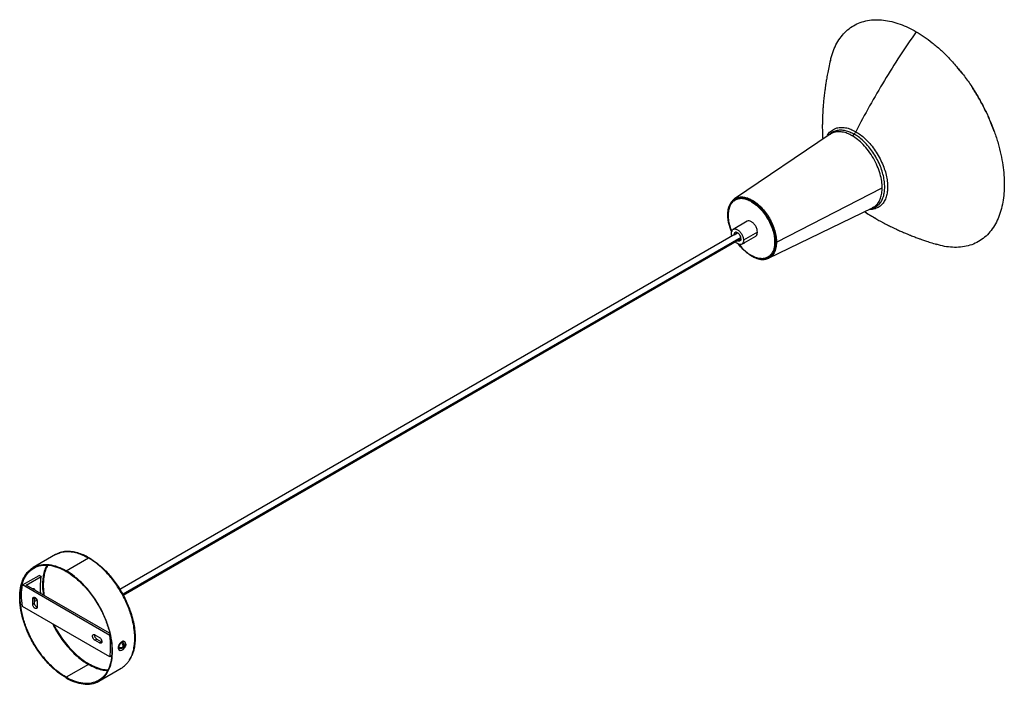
# Paper-space layout '_Isométrica' of a CAD drawing. Header units: millimetres. Extents: x -916 to -166, y 2674 to 3181.
import ezdxf

# ---------------------------------------------------------------- set-up
doc = ezdxf.new("R2010")
doc.units = ezdxf.units.MM

psp = doc.layouts.new('_Isométrica')

# ---------------------------------------------------------------- linework, layer by layer
at = {"color": 7, "linetype": 'Continuous', "lineweight": 25}
for p, q in [((-201.49, 3144.03), (-201.61, 3144.17)), ((-198.14, 3139.79), (-201.5, 3144.01)), ((-298.71, 3093.35), (-371.55, 3044.02)), ((-298.65, 3093.25), (-298.74, 3093.19)), ((-173.81, 3096.01), (-173.87, 3096.19)), ((-339.57, 3011.17), (-258.99, 3052.53)), ((-371.96, 3042.5), (-370.92, 3043.38)), ((-371.5, 3044.06), (-371.85, 3043.79)), ((-371.6, 3042.7), (-371.04, 3043.17)), ((-376.63, 3031.59), (-376.63, 3030.69)), ((-345.53, 2998.93), (-266.38, 3037.34)), ((-361.91, 3027.04), (-372.58, 3020.88)), ((-369.13, 3018.25), (-839.84, 2746.51)), ((-371.91, 3016.82), (-369.26, 3018.35)), ((-354.06, 3018.75), (-364.67, 3012.63)), ((-366.75, 3014.69), (-837.69, 2742.83)), ((-837.34, 2742.18), (-366.64, 3013.92)), ((-366.01, 3009.66), (-355.41, 3015.78)), ((-364.19, 3010.71), (-364.19, 3010.46)), ((-346.01, 2999.8), (-346.69, 2999.55)), ((-346.31, 2998.64), (-345.47, 2998.96)), ((-888.88, 2773.05), (-905.85, 2763.25)), ((-888.88, 2773.05), (-886.13, 2774.23)), ((-880.85, 2760.78), (-863.88, 2770.58)), ((-914.08, 2749.89), (-901.36, 2757.24)), ((-911.22, 2749.87), (-899.91, 2756.41)), ((-899.91, 2756.41), (-901.36, 2757.24)), ((-847.62, 2711.52), (-914.08, 2749.89)), ((-847.65, 2713.17), (-911.22, 2749.87)), ((-904.89, 2740.09), (-906.31, 2739.28)), ((-906.31, 2735.19), (-906.31, 2739.28)), ((-904.89, 2736.01), (-904.89, 2740.09)), ((-904.74, 2739.66), (-904.89, 2739.72)), ((-847.55, 2695.15), (-914.15, 2733.6)), ((-906.31, 2735.19), (-904.89, 2736.01)), ((-903, 2738.29), (-904.89, 2737.2)), ((-902.77, 2737.24), (-902.77, 2733.15)), ((-858.93, 2711.93), (-855.39, 2709.89)), ((-858.93, 2707.85), (-857.51, 2708.66)), ((-857.51, 2708.66), (-853.98, 2706.62)), ((-847.32, 2711.69), (-847.62, 2711.52)), ((-855.39, 2705.8), (-858.93, 2707.85)), ((-855.39, 2705.8), (-853.98, 2706.62)), ((-841.15, 2702.05), (-840.8, 2701.84)), ((-840.14, 2701.41), (-838.47, 2702.37)), ((-837.13, 2701.97), (-838.15, 2702.56)), ((-837.44, 2704.08), (-837.44, 2706.09)), ((-836.42, 2703.19), (-837.44, 2703.78)), ((-837.44, 2702.15), (-837.44, 2702.68)), ((-837.44, 2700.66), (-837.44, 2700.96)), ((-837.2, 2703.1), (-836.73, 2703.37)), ((-836.42, 2702.38), (-837.13, 2702.79)), ((-836.27, 2706.62), (-836.63, 2706.83)), ((-835.77, 2703.93), (-835.44, 2704.12)), ((-835.47, 2704.95), (-835.7, 2706)), ((-846.17, 2695.95), (-847.55, 2695.15)), ((-840.38, 2700.33), (-840.02, 2700.13)), ((-863.88, 2689.41), (-880.85, 2679.61)), ((-855.85, 2676.65), (-838.78, 2686.51))]:
    psp.add_line(p, q, dxfattribs=at)
for points, knots in [([(-298.39, 3149.58), (-298.18, 3150.58), (-297.48, 3153.8), (-295.63, 3158.69), (-292.86, 3164.16), (-289.43, 3168.94), (-285.42, 3172.98), (-280.84, 3176.22), (-275.74, 3178.62), (-270.18, 3180.14), (-264.25, 3180.74), (-258.09, 3180.44), (-251.81, 3179.3), (-245.51, 3177.37), (-239.28, 3174.81), (-235.16, 3172.55), (-233.13, 3171.45)], [0, 0, 0, 0, 0.033614, 0.107404, 0.182725, 0.257859, 0.33378, 0.410105, 0.486441, 0.563934, 0.64062, 0.716119, 0.790084, 0.862213, 0.932253, 1, 1, 1, 1]), ([(-233.13, 3171.45), (-241.57, 3159.38), (-249.67, 3146.92), (-265.05, 3121.46), (-272.33, 3108.45), (-279.14, 3095.31)], [0, 0, 0, 0, 0.5, 0.5, 1, 1, 1, 1]), ([(-233.13, 3171.45), (-229.18, 3169.16), (-225.07, 3166.38), (-218.83, 3161.45), (-216.74, 3159.68), (-212.56, 3155.88), (-210.47, 3153.86), (-206.34, 3149.59), (-204.29, 3147.33), (-200.27, 3142.61), (-198.29, 3140.14), (-194.45, 3135.02), (-192.59, 3132.37), (-189, 3126.93), (-187.27, 3124.14), (-183.99, 3118.46), (-182.44, 3115.57), (-179.52, 3109.74), (-178.16, 3106.8), (-175.65, 3100.92), (-174.5, 3097.97), (-172.42, 3092.13), (-171.49, 3089.23), (-169.85, 3083.51), (-169.15, 3080.69), (-167.95, 3075.17), (-167.46, 3072.48), (-166.31, 3064.61), (-165.96, 3059.66), (-165.96, 3055.09)], [0, 0, 0, 0, 0.125, 0.125, 0.1875, 0.1875, 0.25, 0.25, 0.3125, 0.3125, 0.375, 0.375, 0.4375, 0.4375, 0.5, 0.5, 0.5625, 0.5625, 0.625, 0.625, 0.6875, 0.6875, 0.75, 0.75, 0.8125, 0.8125, 0.875, 0.875, 1, 1, 1, 1]), ([(-298.47, 3149.65), (-298.89, 3147.81), (-299.68, 3144.34), (-300.65, 3139.51), (-301.39, 3135.39), (-301.95, 3132.02), (-302.39, 3129.08), (-302.83, 3125.91), (-303.29, 3122.19), (-303.73, 3118.02), (-304.06, 3114.08), (-304.28, 3110.81), (-304.41, 3108.15), (-304.51, 3105.8), (-304.58, 3103.18), (-304.63, 3100.22), (-304.62, 3097.19), (-304.56, 3094.47), (-304.48, 3091.96), (-304.4, 3090.4), (-304.35, 3089.53)], [0, 0, 0, 0, 0.087779, 0.165064, 0.231731, 0.286238, 0.328758, 0.374294, 0.440176, 0.510161, 0.579318, 0.636329, 0.674029, 0.713641, 0.757366, 0.808904, 0.866682, 0.91583, 0.952812, 1, 1, 1, 1]), ([(-173.9, 3096.19), (-174.88, 3098.8), (-176.97, 3104.33), (-180.87, 3112.68), (-185.44, 3121.11), (-188.8, 3126.83), (-190.74, 3129.58), (-190.84, 3129.73)], [0, 0, 0, 0, 0.2264037, 0.4785346, 0.7320092, 0.985518, 1, 1, 1, 1]), ([(-300.98, 3091.81), (-300.74, 3092.32), (-299.92, 3094.07), (-297.76, 3096.18), (-294.62, 3098.01), (-290.97, 3098.75), (-287.07, 3098.49), (-283.1, 3097.38), (-280.43, 3095.99), (-279.14, 3095.31)], [0, 0, 0, 0, 0.066342, 0.229059, 0.39307, 0.552725, 0.708443, 0.858081, 1, 1, 1, 1]), ([(-299.65, 3092.71), (-299.54, 3092.87), (-298.78, 3093.93), (-296.87, 3095.21), (-293.98, 3096.44), (-290.71, 3096.79), (-287.28, 3096.38), (-283.81, 3095.31), (-281.49, 3094.09), (-280.36, 3093.49)], [0, 0, 0, 0, 0.028814, 0.197669, 0.366523, 0.533106, 0.695326, 0.85141, 1, 1, 1, 1]), ([(-281.87, 3092.16), (-283.12, 3092.81), (-285.68, 3094.15), (-289.5, 3095.19), (-293.23, 3095.38), (-296.37, 3094.77), (-297.99, 3093.69), (-298.65, 3093.25)], [0, 0, 0, 0, 0.197593, 0.406085, 0.62309, 0.845489, 1, 1, 1, 1]), ([(-280.36, 3093.49), (-280.6, 3093.22), (-280.84, 3092.97), (-281.35, 3092.53), (-281.61, 3092.33), (-281.87, 3092.16)], [0, 0, 0, 0, 0.5, 0.5, 1, 1, 1, 1]), ([(-258.99, 3052.53), (-258.99, 3054.08), (-259.11, 3055.77), (-259.63, 3059.34), (-260.04, 3061.23), (-261.15, 3065.13), (-261.86, 3067.13), (-263.57, 3071.14), (-264.57, 3073.15), (-266.81, 3077.01), (-268.04, 3078.88), (-270.66, 3082.37), (-272.04, 3083.99), (-274.85, 3086.9), (-276.29, 3088.2), (-279.12, 3090.44), (-280.52, 3091.38), (-281.87, 3092.16)], [0, 0, 0, 0, 0.125, 0.125, 0.25, 0.25, 0.375, 0.375, 0.5, 0.5, 0.625, 0.625, 0.75, 0.75, 0.875, 0.875, 1, 1, 1, 1]), ([(-279.14, 3095.31), (-279.31, 3094.98), (-279.5, 3094.66), (-279.91, 3094.05), (-280.13, 3093.76), (-280.36, 3093.49)], [0, 0, 0, 0, 0.5, 0.5, 1, 1, 1, 1]), ([(-267.4, 3036.85), (-267.21, 3036.87), (-265.91, 3036.99), (-263.84, 3038), (-261.33, 3039.9), (-259.4, 3042.55), (-258.03, 3045.73), (-257.25, 3049.28), (-257, 3053.12), (-257.25, 3057.24), (-258.03, 3061.7), (-259.39, 3066.45), (-261.34, 3071.33), (-263.82, 3076.16), (-266.76, 3080.72), (-270.02, 3084.85), (-273.45, 3088.4), (-276.92, 3091.34), (-279.24, 3092.79), (-280.36, 3093.49)], [0, 0, 0, 0, 0.011109, 0.075934, 0.140759, 0.204712, 0.266989, 0.326911, 0.383956, 0.441001, 0.500923, 0.563201, 0.627153, 0.691978, 0.756803, 0.820756, 0.883033, 0.942955, 1, 1, 1, 1]), ([(-279.14, 3095.31), (-277.96, 3094.57), (-275.55, 3093.06), (-271.94, 3090), (-268.36, 3086.31), (-264.97, 3082.01), (-261.92, 3077.26), (-259.33, 3072.24), (-257.3, 3067.15), (-255.88, 3062.2), (-255.07, 3057.56), (-254.81, 3053.27), (-255.07, 3049.28), (-255.88, 3045.58), (-257.3, 3042.26), (-259.33, 3039.52), (-261.91, 3037.47), (-264.99, 3036.31), (-267.39, 3035.87), (-268.8, 3036.06), (-268.98, 3036.08)], [0, 0, 0, 0, 0.053699, 0.110107, 0.168732, 0.228934, 0.289957, 0.35098, 0.411182, 0.469807, 0.526215, 0.579915, 0.633614, 0.690022, 0.748647, 0.808849, 0.869872, 0.930895, 0.991097, 1, 1, 1, 1]), ([(-165.96, 3055.09), (-166.01, 3052.79), (-166.11, 3048.12), (-167, 3041.48), (-168.46, 3035.1), (-170.59, 3029.11), (-173.37, 3023.64), (-176.82, 3018.81), (-180.89, 3014.72), (-185.55, 3011.45), (-190.71, 3009.05), (-196.29, 3007.57), (-202.19, 3006.99), (-208.33, 3007.35), (-213.46, 3008.19), (-216.57, 3009.19), (-217.54, 3009.5)], [0, 0, 0, 0, 0.067341, 0.136948, 0.208624, 0.282119, 0.357137, 0.433339, 0.510353, 0.587778, 0.665203, 0.742216, 0.818419, 0.893437, 0.966932, 1, 1, 1, 1]), ([(-266.43, 3037.43), (-265.65, 3037.83), (-263.86, 3038.75), (-261.77, 3041.24), (-260.13, 3044.53), (-259.16, 3048.31), (-259.04, 3051.15), (-258.99, 3052.53)], [0, 0, 0, 0, 0.170796, 0.388921, 0.601667, 0.806107, 1, 1, 1, 1]), ([(-373.7, 3018.81), (-374.17, 3019.91), (-374.58, 3021.01), (-375.29, 3023.17), (-375.59, 3024.24), (-376.08, 3026.31), (-376.27, 3027.32), (-376.53, 3029.26), (-376.61, 3030.19), (-376.66, 3031.3), (-376.66, 3031.52), (-376.67, 3031.95), (-376.67, 3032.16), (-376.66, 3032.8), (-376.64, 3033.22), (-376.55, 3034.49), (-376.44, 3035.31), (-376.12, 3036.92), (-375.9, 3037.7), (-375.35, 3039.17), (-375.02, 3039.87), (-374.25, 3041.15), (-373.8, 3041.74), (-372.81, 3042.78), (-372.26, 3043.23), (-371.07, 3043.99), (-370.43, 3044.3), (-369.08, 3044.75), (-368.37, 3044.9), (-366.9, 3045.04), (-366.14, 3045.03), (-364.61, 3044.88), (-363.83, 3044.72), (-361.49, 3044.08), (-359.94, 3043.39), (-358.46, 3042.54)], [0, 0, 0, 0, 0.0625, 0.0625, 0.125, 0.125, 0.1875, 0.1875, 0.25, 0.25, 0.265625, 0.265625, 0.28125, 0.28125, 0.3125, 0.3125, 0.375, 0.375, 0.4375, 0.4375, 0.5, 0.5, 0.5625, 0.5625, 0.625, 0.625, 0.6875, 0.6875, 0.75, 0.75, 0.8125, 0.8125, 0.875, 0.875, 1, 1, 1, 1]), ([(-371.85, 3043.79), (-372.09, 3043.6), (-372.63, 3043.21), (-373.29, 3042.53), (-374.07, 3041.59), (-374.89, 3040.3), (-375.61, 3038.68), (-376.12, 3037.01), (-376.46, 3035.27), (-376.67, 3033.52), (-376.64, 3032.28), (-376.63, 3031.8)], [0, 0, 0, 0, 0.077308, 0.166909, 0.237232, 0.381626, 0.53464, 0.642339, 0.767166, 0.912035, 1, 1, 1, 1]), ([(-358.66, 3041.87), (-359.7, 3042.47), (-360.78, 3042.99), (-362.98, 3043.79), (-364.09, 3044.07), (-366.27, 3044.33), (-367.34, 3044.31), (-369.36, 3043.95), (-370.32, 3043.61), (-372.05, 3042.61), (-372.82, 3041.95), (-374.15, 3040.38), (-374.7, 3039.46), (-375.56, 3037.44), (-375.87, 3036.34), (-376.28, 3034.04), (-376.37, 3032.84), (-376.37, 3031.64)], [0, 0, 0, 0, 0.125, 0.125, 0.25, 0.25, 0.375, 0.375, 0.5, 0.5, 0.625, 0.625, 0.75, 0.75, 0.875, 0.875, 1, 1, 1, 1]), ([(-371.81, 3043.78), (-371.12, 3044.23), (-369.67, 3045.18), (-366.98, 3045.67), (-364.02, 3045.48), (-361, 3044.64), (-358.97, 3043.58), (-357.99, 3043.07)], [0, 0, 0, 0, 0.193334, 0.405528, 0.61249, 0.811374, 1, 1, 1, 1]), ([(-358.66, 3041.87), (-358.66, 3041.97), (-358.64, 3042.08), (-358.57, 3042.31), (-358.52, 3042.43), (-358.46, 3042.54)], [0, 0, 0, 0, 0.5, 0.5, 1, 1, 1, 1]), ([(-358.66, 3041.87), (-357.61, 3041.27), (-356.53, 3040.53), (-354.33, 3038.8), (-353.22, 3037.79), (-351.04, 3035.54), (-349.97, 3034.29), (-347.95, 3031.59), (-346.99, 3030.14), (-345.26, 3027.14), (-344.49, 3025.59), (-343.16, 3022.49), (-342.61, 3020.94), (-341.75, 3017.92), (-341.44, 3016.46), (-341.03, 3013.69), (-340.94, 3012.39), (-340.94, 3011.18)], [0, 0, 0, 0, 0.125, 0.125, 0.25, 0.25, 0.375, 0.375, 0.5, 0.5, 0.625, 0.625, 0.75, 0.75, 0.875, 0.875, 1, 1, 1, 1]), ([(-358.46, 3042.54), (-358.4, 3042.65), (-358.33, 3042.75), (-358.17, 3042.93), (-358.08, 3043.01), (-357.99, 3043.07)], [0, 0, 0, 0, 0.5, 0.5, 1, 1, 1, 1]), ([(-358.46, 3042.54), (-357.39, 3041.92), (-356.28, 3041.17), (-354.02, 3039.39), (-352.88, 3038.35), (-350.64, 3036.04), (-349.54, 3034.75), (-347.46, 3031.98), (-346.48, 3030.49), (-344.7, 3027.41), (-343.91, 3025.82), (-342.55, 3022.63), (-341.98, 3021.04), (-341.09, 3017.94), (-340.77, 3016.43), (-340.36, 3013.59), (-340.26, 3012.25), (-340.26, 3009.77), (-340.36, 3008.54), (-340.77, 3006.18), (-341.09, 3005.05), (-341.98, 3002.97), (-342.55, 3002.03), (-343.91, 3000.41), (-344.7, 2999.74), (-346.48, 2998.71), (-347.46, 2998.36), (-349.54, 2997.99), (-350.64, 2997.97), (-352.88, 2998.24), (-354.02, 2998.53), (-356.28, 2999.35), (-357.39, 2999.88), (-358.46, 3000.5)], [0, 0, 0, 0, 0.0625, 0.0625, 0.125, 0.125, 0.1875, 0.1875, 0.25, 0.25, 0.3125, 0.3125, 0.375, 0.375, 0.4375, 0.4375, 0.5, 0.5, 0.5625, 0.5625, 0.625, 0.625, 0.6875, 0.6875, 0.75, 0.75, 0.8125, 0.8125, 0.875, 0.875, 0.9375, 0.9375, 1, 1, 1, 1]), ([(-357.99, 3043.07), (-356.9, 3042.44), (-355.78, 3041.68), (-353.5, 3039.88), (-352.34, 3038.83), (-350.08, 3036.49), (-348.96, 3035.19), (-346.86, 3032.38), (-345.86, 3030.88), (-344.07, 3027.76), (-343.26, 3026.15), (-341.88, 3022.92), (-341.31, 3021.31), (-340.41, 3018.17), (-340.09, 3016.65), (-339.66, 3013.77), (-339.57, 3012.42), (-339.57, 3011.17)], [0, 0, 0, 0, 0.125, 0.125, 0.25, 0.25, 0.375, 0.375, 0.5, 0.5, 0.625, 0.625, 0.75, 0.75, 0.875, 0.875, 1, 1, 1, 1]), ([(-376.37, 3031.64), (-376.3, 3030.19), (-376.13, 3027.21), (-375.15, 3022.96), (-374.03, 3020.3), (-373.61, 3019.31)], [0, 0, 0, 0, 0.3700718, 0.7641433, 1, 1, 1, 1]), ([(-272.51, 3034.37), (-272.33, 3034.25), (-271.78, 3033.89), (-270.8, 3033.26), (-269.38, 3032.36), (-267.52, 3031.22), (-265.73, 3030.14), (-264.52, 3029.45), (-264.19, 3029.27)], [0, 0, 0, 0, 0.067203, 0.210047, 0.356228, 0.579038, 0.887328, 1, 1, 1, 1]), ([(-272.37, 3034.44), (-272.02, 3034.18), (-269.4, 3032.28), (-266.61, 3030.68), (-264.18, 3029.29)], [0, 0, 0, 0, 0.132694, 1, 1, 1, 1]), ([(-354.06, 3018.75), (-354.12, 3019.46), (-354.26, 3020.92), (-355.32, 3023.34), (-356.88, 3025.43), (-358.65, 3026.83), (-360.46, 3027.52), (-361.41, 3027.2), (-361.91, 3027.04)], [0, 0, 0, 0, 0.160078, 0.333345, 0.506612, 0.66669, 0.826768, 1, 1, 1, 1]), ([(-265.39, 3029.96), (-265.16, 3029.83), (-264.34, 3029.35), (-262.98, 3028.58), (-261.07, 3027.51), (-259.36, 3026.57), (-257.66, 3025.65), (-255.93, 3024.75), (-254.2, 3023.88), (-252.39, 3022.98), (-250.36, 3022), (-247.83, 3020.81), (-245.01, 3019.53), (-242.14, 3018.29), (-239.63, 3017.24), (-237.55, 3016.4), (-235.78, 3015.7), (-234.21, 3015.09), (-232.67, 3014.51), (-230.97, 3013.88), (-228.78, 3013.09), (-225.82, 3012.05), (-221.99, 3010.78), (-219.09, 3009.89), (-217.51, 3009.4)], [0, 0, 0, 0, 0.012548, 0.045307, 0.079164, 0.133349, 0.186321, 0.230908, 0.26773, 0.30193, 0.346555, 0.397605, 0.462537, 0.523189, 0.574431, 0.615113, 0.647478, 0.680301, 0.70866, 0.738472, 0.780066, 0.837455, 0.910728, 1, 1, 1, 1]), ([(-373.86, 3017.94), (-373.86, 3018.25), (-373.83, 3018.56), (-373.73, 3019.16), (-373.65, 3019.44), (-373.42, 3019.97), (-373.28, 3020.21), (-372.94, 3020.61), (-372.74, 3020.78), (-372.29, 3021.04), (-372.04, 3021.13), (-371.51, 3021.23), (-371.24, 3021.23), (-370.67, 3021.16), (-370.38, 3021.09), (-369.81, 3020.88), (-369.53, 3020.75), (-368.99, 3020.44), (-368.71, 3020.25), (-368.14, 3019.8), (-367.85, 3019.54), (-367.29, 3018.95), (-367.01, 3018.63), (-366.48, 3017.93), (-366.24, 3017.55), (-365.79, 3016.77), (-365.59, 3016.37), (-365.24, 3015.57), (-365.1, 3015.16), (-364.88, 3014.38), (-364.8, 3014), (-364.69, 3013.28), (-364.67, 3012.94), (-364.67, 3012.63)], [0, 0, 0, 0, 0.0625, 0.0625, 0.125, 0.125, 0.1875, 0.1875, 0.25, 0.25, 0.3125, 0.3125, 0.375, 0.375, 0.4375, 0.4375, 0.5, 0.5, 0.5625, 0.5625, 0.625, 0.625, 0.6875, 0.6875, 0.75, 0.75, 0.8125, 0.8125, 0.875, 0.875, 0.9375, 0.9375, 1, 1, 1, 1]), ([(-373.5, 3015.72), (-373.51, 3015.75), (-373.84, 3016.51), (-373.85, 3017.24), (-373.86, 3017.94)], [0, 0, 0, 0, 0.03291, 1, 1, 1, 1]), ([(-366.61, 3013.75), (-366.61, 3014.12), (-366.67, 3014.54), (-366.93, 3015.44), (-367.13, 3015.92), (-367.65, 3016.82), (-367.96, 3017.23), (-368.61, 3017.91), (-368.95, 3018.17), (-369.57, 3018.53), (-369.91, 3018.66), (-370.56, 3018.73), (-370.88, 3018.68), (-371.4, 3018.38), (-371.6, 3018.14), (-371.86, 3017.53), (-371.91, 3017.18), (-371.91, 3016.82)], [0, 0, 0, 0, 0.125, 0.125, 0.25, 0.25, 0.375, 0.375, 0.5, 0.5, 0.625, 0.625, 0.75, 0.75, 0.875, 0.875, 1, 1, 1, 1]), ([(-355.41, 3015.78), (-355.41, 3015.78), (-354.89, 3015.87), (-354.28, 3016.88), (-354.13, 3018.15), (-354.06, 3018.75)], [0, 0, 0, 0, 0.000104, 0.519833, 1, 1, 1, 1]), ([(-364.67, 3012.63), (-364.73, 3012), (-364.86, 3010.69), (-365.93, 3009.5), (-367.49, 3009.2), (-369.24, 3009.89), (-370.49, 3010.71), (-370.99, 3011.37), (-371, 3011.39)], [0, 0, 0, 0, 0.1923365, 0.4005199, 0.6087034, 0.8010399, 0.9933764, 1, 1, 1, 1]), ([(-366.61, 3013.75), (-366.65, 3013.39), (-366.72, 3012.64), (-367.34, 3011.94), (-368.23, 3011.81), (-368.98, 3011.99), (-369.35, 3012.29), (-369.39, 3012.32)], [0, 0, 0, 0, 0.232804, 0.484789, 0.736774, 0.969578, 1, 1, 1, 1]), ([(-358.46, 3000.5), (-359.58, 3001.21), (-361.87, 3002.66), (-365.22, 3005.83), (-367.47, 3008.24), (-368.43, 3009.68), (-368.43, 3009.68)], [0, 0, 0, 0, 0.31599, 0.650908, 0.999749, 1, 1, 1, 1]), ([(-366.76, 3012.75), (-366.78, 3012.75), (-367.04, 3012.68), (-367.48, 3012.73), (-367.93, 3012.84), (-368.11, 3013.01), (-368.15, 3013.04)], [0, 0, 0, 0, 0.041696, 0.479808, 0.882431, 1, 1, 1, 1]), ([(-368.03, 3009.54), (-367.77, 3009.17), (-366.66, 3007.63), (-364.44, 3005.34), (-361.55, 3002.77), (-359.6, 3001.54), (-358.66, 3000.95)], [0, 0, 0, 0, 0.096436, 0.41101, 0.713303, 1, 1, 1, 1]), ([(-365.23, 3010.11), (-365.16, 3010.12), (-364.76, 3010.16), (-364.45, 3010.32), (-364.19, 3010.46)], [0, 0, 0, 0, 0.175576, 1, 1, 1, 1]), ([(-364.19, 3010.46), (-363.95, 3010.61), (-363.67, 3010.78), (-363.6, 3011.02), (-363.59, 3011.06)], [0, 0, 0, 0, 0.8244236, 1, 1, 1, 1]), ([(-340.94, 3011.18), (-340.94, 3009.97), (-341.03, 3008.78), (-341.44, 3006.48), (-341.75, 3005.38), (-342.61, 3003.36), (-343.16, 3002.44), (-344.49, 3000.86), (-345.26, 3000.21), (-346.99, 2999.21), (-347.95, 2998.87), (-349.97, 2998.51), (-351.04, 2998.49), (-353.22, 2998.75), (-354.33, 2999.03), (-356.53, 2999.83), (-357.61, 3000.35), (-358.66, 3000.95)], [0, 0, 0, 0, 0.125, 0.125, 0.25, 0.25, 0.375, 0.375, 0.5, 0.5, 0.625, 0.625, 0.75, 0.75, 0.875, 0.875, 1, 1, 1, 1]), ([(-339.57, 3011.17), (-339.65, 3009.66), (-339.82, 3006.64), (-341.21, 3002.99), (-343.11, 3000.31), (-344.84, 2999.41), (-345.58, 2999.03)], [0, 0, 0, 0, 0.263531, 0.532152, 0.799365, 1, 1, 1, 1]), ([(-358.66, 3000.95), (-358.66, 3000.85), (-358.64, 3000.75), (-358.57, 3000.6), (-358.52, 3000.54), (-358.46, 3000.5)], [0, 0, 0, 0, 0.5, 0.5, 1, 1, 1, 1]), ([(-358.41, 3000.47), (-357.45, 2999.97), (-355.8, 2999.1), (-353.88, 2998.49), (-352.64, 2998.2), (-351.78, 2998.06), (-350.74, 2997.95), (-349.58, 2997.92), (-348.33, 2998.05), (-347.24, 2998.25), (-346.6, 2998.52), (-346.31, 2998.64)], [0, 0, 0, 0, 0.2237825, 0.3860411, 0.4564823, 0.5212585, 0.5931061, 0.7105398, 0.8126963, 0.9164838, 1, 1, 1, 1]), ([(-345.58, 2999.03), (-345.77, 2998.86), (-345.97, 2998.68), (-346.23, 2998.63), (-346.24, 2998.63)], [0, 0, 0, 0, 0.977062, 1, 1, 1, 1]), ([(-886.06, 2774.34), (-886.18, 2774.3), (-887.18, 2773.99), (-888.08, 2773.49), (-888.88, 2773.05)], [0, 0, 0, 0, 0.119922, 1, 1, 1, 1]), ([(-886.13, 2774.23), (-885.82, 2774.37), (-884.32, 2775.05), (-881.23, 2775.44), (-876.98, 2775.37), (-872.58, 2774.45), (-868.21, 2772.9), (-865.3, 2771.34), (-863.88, 2770.58)], [0, 0, 0, 0, 0.050777, 0.250935, 0.4474, 0.638574, 0.82312, 1, 1, 1, 1]), ([(-877.51, 2775.4), (-877.64, 2775.41), (-878.26, 2775.47), (-879.34, 2775.49), (-880.68, 2775.46), (-881.92, 2775.34), (-883.16, 2775.15), (-884.55, 2774.86), (-885.52, 2774.52), (-886.06, 2774.34)], [0, 0, 0, 0, 0.0436422, 0.2026319, 0.3578126, 0.5001715, 0.6294742, 0.7966285, 1, 1, 1, 1]), ([(-863.38, 2770.63), (-864.79, 2771.39), (-867.68, 2772.94), (-872.02, 2774.44), (-875.26, 2775.25), (-876.95, 2775.27), (-877.26, 2775.27)], [0, 0, 0, 0, 0.2967386, 0.6063387, 0.9270579, 1, 1, 1, 1]), ([(-863.88, 2770.58), (-863.78, 2770.63), (-863.68, 2770.66), (-863.51, 2770.68), (-863.44, 2770.66), (-863.38, 2770.63)], [0, 0, 0, 0, 0.5, 0.5, 1, 1, 1, 1]), ([(-832.76, 2692.46), (-832.66, 2692.6), (-831.97, 2693.56), (-830.83, 2696), (-829.5, 2699.85), (-828.7, 2704.45), (-828.44, 2709.29), (-828.7, 2714.44), (-829.51, 2719.96), (-830.8, 2725.33), (-832.43, 2730.4), (-834.24, 2735.03), (-836.39, 2739.66), (-838.83, 2744.21), (-841.55, 2748.61), (-844.49, 2752.78), (-847.6, 2756.67), (-851.17, 2760.61), (-855.18, 2764.4), (-859.55, 2767.9), (-862.46, 2769.7), (-863.88, 2770.58)], [0, 0, 0, 0, 0.007845, 0.056414, 0.119585, 0.180566, 0.239014, 0.297462, 0.358443, 0.421614, 0.470183, 0.519519, 0.56938, 0.619507, 0.669634, 0.719495, 0.768831, 0.8174, 0.880571, 0.941552, 1, 1, 1, 1]), ([(-863.38, 2770.63), (-861.97, 2769.75), (-859.08, 2767.97), (-854.73, 2764.49), (-850.74, 2760.71), (-847.19, 2756.8), (-844.1, 2752.93), (-841.18, 2748.78), (-838.48, 2744.42), (-836.05, 2739.89), (-833.92, 2735.29), (-832.11, 2730.68), (-830.5, 2725.65), (-829.21, 2720.31), (-828.4, 2714.81), (-828.15, 2709.7), (-828.4, 2704.87), (-829.24, 2700.35), (-830.11, 2697.38), (-830.79, 2696.06), (-830.83, 2695.97)], [0, 0, 0, 0, 0.061651, 0.125974, 0.192608, 0.243839, 0.295879, 0.348472, 0.401347, 0.454222, 0.506816, 0.558856, 0.610087, 0.67672, 0.741043, 0.802694, 0.864345, 0.928669, 0.995302, 1, 1, 1, 1]), ([(-880.85, 2679.13), (-882.93, 2680.33), (-885.09, 2681.79), (-889.47, 2685.25), (-891.69, 2687.25), (-896.04, 2691.76), (-898.17, 2694.26), (-902.22, 2699.64), (-904.12, 2702.53), (-907.58, 2708.5), (-909.12, 2711.6), (-911.76, 2717.79), (-912.86, 2720.89), (-914.58, 2726.91), (-915.21, 2729.83), (-916.02, 2735.35), (-916.2, 2737.96), (-916.2, 2742.77), (-916.02, 2745.16), (-915.21, 2749.74), (-914.58, 2751.94), (-912.86, 2755.97), (-911.76, 2757.81), (-909.12, 2760.95), (-907.58, 2762.26), (-904.12, 2764.25), (-902.22, 2764.93), (-898.17, 2765.65), (-896.04, 2765.69), (-891.69, 2765.16), (-889.47, 2764.61), (-885.09, 2763.02), (-882.93, 2761.98), (-880.85, 2760.78)], [0, 0, 0, 0, 0.0625, 0.0625, 0.125, 0.125, 0.1875, 0.1875, 0.25, 0.25, 0.3125, 0.3125, 0.375, 0.375, 0.4375, 0.4375, 0.5, 0.5, 0.5625, 0.5625, 0.625, 0.625, 0.6875, 0.6875, 0.75, 0.75, 0.8125, 0.8125, 0.875, 0.875, 0.9375, 0.9375, 1, 1, 1, 1]), ([(-880.85, 2679.61), (-882.91, 2680.8), (-885.04, 2682.25), (-889.37, 2685.67), (-891.56, 2687.65), (-895.86, 2692.09), (-897.97, 2694.56), (-901.96, 2699.89), (-903.84, 2702.73), (-907.25, 2708.64), (-908.78, 2711.7), (-911.39, 2717.82), (-912.48, 2720.88), (-914.18, 2726.83), (-914.8, 2729.71), (-915.6, 2735.17), (-915.78, 2737.74), (-915.78, 2742.49), (-915.6, 2744.85), (-914.8, 2749.39), (-914.18, 2751.56), (-912.48, 2755.54), (-911.39, 2757.35), (-908.78, 2760.46), (-907.25, 2761.75), (-903.84, 2763.72), (-901.96, 2764.39), (-897.97, 2765.1), (-895.86, 2765.14), (-891.56, 2764.62), (-889.37, 2764.07), (-885.04, 2762.5), (-882.91, 2761.48), (-880.85, 2760.29)], [0, 0, 0, 0, 0.0625, 0.0625, 0.125, 0.125, 0.1875, 0.1875, 0.25, 0.25, 0.3125, 0.3125, 0.375, 0.375, 0.4375, 0.4375, 0.5, 0.5, 0.5625, 0.5625, 0.625, 0.625, 0.6875, 0.6875, 0.75, 0.75, 0.8125, 0.8125, 0.875, 0.875, 0.9375, 0.9375, 1, 1, 1, 1]), ([(-895.5, 2764.93), (-895.8, 2764.41), (-896.77, 2762.72), (-897.81, 2759.26), (-898.65, 2754.76), (-898.88, 2749.63), (-898.76, 2745.48), (-898.27, 2742.85), (-898.18, 2742.34)], [0, 0, 0, 0, 0.092957, 0.305334, 0.510347, 0.706844, 0.943631, 1, 1, 1, 1]), ([(-895.25, 2764.92), (-895.54, 2764.42), (-896.5, 2762.74), (-897.53, 2759.3), (-898.37, 2754.82), (-898.6, 2749.7), (-898.46, 2745.47), (-897.96, 2742.75), (-897.85, 2742.15)], [0, 0, 0, 0, 0.089935, 0.300628, 0.504016, 0.698955, 0.933864, 1, 1, 1, 1]), ([(-894.91, 2764.91), (-895.22, 2764.37), (-896.21, 2762.65), (-897.26, 2759.18), (-898.08, 2754.72), (-898.32, 2749.63), (-898.18, 2745.38), (-897.66, 2742.62), (-897.54, 2741.97)], [0, 0, 0, 0, 0.0970025, 0.304751, 0.505297, 0.6975119, 0.9291384, 1, 1, 1, 1]), ([(-880.85, 2679.13), (-878.77, 2677.92), (-876.6, 2676.89), (-872.23, 2675.3), (-870.01, 2674.74), (-865.66, 2674.22), (-863.52, 2674.25), (-859.48, 2674.97), (-857.58, 2675.65), (-854.12, 2677.65), (-852.58, 2678.96), (-849.94, 2682.1), (-848.84, 2683.93), (-847.11, 2687.96), (-846.49, 2690.16), (-845.68, 2694.75), (-845.49, 2697.14), (-845.49, 2701.95), (-845.68, 2704.55), (-846.49, 2710.07), (-847.11, 2712.99), (-848.84, 2719.01), (-849.94, 2722.11), (-852.58, 2728.31), (-854.12, 2731.4), (-857.58, 2737.38), (-859.48, 2740.26), (-863.52, 2745.65), (-865.66, 2748.15), (-870.01, 2752.65), (-872.23, 2754.65), (-876.6, 2758.11), (-878.77, 2759.58), (-880.85, 2760.78)], [0, 0, 0, 0, 0.0625, 0.0625, 0.125, 0.125, 0.1875, 0.1875, 0.25, 0.25, 0.3125, 0.3125, 0.375, 0.375, 0.4375, 0.4375, 0.5, 0.5, 0.5625, 0.5625, 0.625, 0.625, 0.6875, 0.6875, 0.75, 0.75, 0.8125, 0.8125, 0.875, 0.875, 0.9375, 0.9375, 1, 1, 1, 1]), ([(-880.85, 2760.29), (-878.79, 2759.1), (-876.66, 2757.66), (-872.33, 2754.24), (-870.14, 2752.26), (-865.84, 2747.81), (-863.73, 2745.34), (-859.74, 2740.02), (-857.85, 2737.17), (-854.44, 2731.26), (-852.92, 2728.21), (-850.31, 2722.09), (-849.22, 2719.02), (-847.52, 2713.08), (-846.9, 2710.19), (-846.1, 2704.74), (-845.92, 2702.16), (-845.92, 2697.41), (-846.1, 2695.05), (-846.9, 2690.52), (-847.52, 2688.35), (-849.22, 2684.36), (-850.31, 2682.55), (-852.92, 2679.45), (-854.44, 2678.16), (-857.85, 2676.19), (-859.74, 2675.51), (-863.73, 2674.8), (-865.84, 2674.77), (-870.14, 2675.28), (-872.33, 2675.83), (-876.66, 2677.41), (-878.79, 2678.43), (-880.85, 2679.61)], [0, 0, 0, 0, 0.0625, 0.0625, 0.125, 0.125, 0.1875, 0.1875, 0.25, 0.25, 0.3125, 0.3125, 0.375, 0.375, 0.4375, 0.4375, 0.5, 0.5, 0.5625, 0.5625, 0.625, 0.625, 0.6875, 0.6875, 0.75, 0.75, 0.8125, 0.8125, 0.875, 0.875, 0.9375, 0.9375, 1, 1, 1, 1]), ([(-906.29, 2747.03), (-906.26, 2747.05), (-906.2, 2747.08), (-906.11, 2747.12), (-906.02, 2747.16), (-905.93, 2747.19), (-905.84, 2747.21), (-905.7, 2747.23), (-905.51, 2747.22), (-905.3, 2747.15), (-905.13, 2747), (-905.02, 2746.82), (-904.95, 2746.62), (-904.91, 2746.44), (-904.91, 2746.3), (-904.91, 2746.23)], [0, 0, 0, 0, 0.04199, 0.083658, 0.125185, 0.166755, 0.208552, 0.250754, 0.376119, 0.500887, 0.625613, 0.750744, 0.834324, 0.916934, 1, 1, 1, 1]), ([(-900.66, 2748.68), (-900.65, 2747.13), (-900.64, 2745.48), (-900.4, 2743.72), (-900.38, 2743.62)], [0, 0, 0, 0, 0.937983, 1, 1, 1, 1]), ([(-906.31, 2739.28), (-906.31, 2739.47), (-906.28, 2739.65), (-906.18, 2739.98), (-906.11, 2740.13), (-905.91, 2740.35), (-905.79, 2740.44), (-905.51, 2740.53), (-905.37, 2740.55), (-905.06, 2740.52), (-904.9, 2740.47), (-904.55, 2740.31), (-904.37, 2740.2), (-904.02, 2739.92), (-903.85, 2739.75), (-903.54, 2739.38), (-903.4, 2739.18), (-903.29, 2738.98)], [0, 0, 0, 0, 0.125, 0.125, 0.25, 0.25, 0.375, 0.375, 0.5, 0.5, 0.625, 0.625, 0.75, 0.75, 0.875, 0.875, 1, 1, 1, 1]), ([(-904.4, 2739.47), (-904.46, 2739.49), (-904.6, 2739.52), (-904.77, 2739.67), (-904.93, 2739.94), (-904.96, 2740.22), (-904.98, 2740.4)], [0, 0, 0, 0, 0.188101, 0.401856, 0.61117, 1, 1, 1, 1]), ([(-904.05, 2739.27), (-904.12, 2739.29), (-904.26, 2739.33), (-904.42, 2739.47), (-904.59, 2739.74), (-904.62, 2740.02), (-904.64, 2740.21)], [0, 0, 0, 0, 0.188101, 0.401856, 0.61117, 1, 1, 1, 1]), ([(-903.71, 2739.07), (-903.78, 2739.09), (-903.92, 2739.13), (-904.08, 2739.28), (-904.25, 2739.54), (-904.28, 2739.82), (-904.29, 2740.01)], [0, 0, 0, 0, 0.188101, 0.401856, 0.61117, 1, 1, 1, 1]), ([(-903.37, 2738.87), (-903.43, 2738.89), (-903.57, 2738.93), (-903.74, 2739.08), (-903.91, 2739.34), (-903.93, 2739.63), (-903.95, 2739.81)], [0, 0, 0, 0, 0.188101, 0.401856, 0.61117, 1, 1, 1, 1]), ([(-903.03, 2738.68), (-903.09, 2738.69), (-903.23, 2738.73), (-903.39, 2738.88), (-903.53, 2739.08), (-903.55, 2739.26), (-903.56, 2739.36)], [0, 0, 0, 0, 0.2334956, 0.4988379, 0.7586663, 1, 1, 1, 1]), ([(-903.29, 2738.98), (-903.13, 2738.7), (-902.99, 2738.4), (-902.81, 2737.79), (-902.77, 2737.5), (-902.77, 2737.24)], [0, 0, 0, 0, 0.5, 0.5, 1, 1, 1, 1]), ([(-902.68, 2738.48), (-902.75, 2738.5), (-902.89, 2738.54), (-903.05, 2738.69), (-903.19, 2738.88), (-903.21, 2739.07), (-903.22, 2739.16)], [0, 0, 0, 0, 0.233496, 0.498838, 0.758666, 1, 1, 1, 1]), ([(-905.79, 2733.45), (-905.95, 2733.73), (-906.08, 2734.03), (-906.26, 2734.64), (-906.31, 2734.93), (-906.31, 2735.19)], [0, 0, 0, 0, 0.5, 0.5, 1, 1, 1, 1]), ([(-902.77, 2733.15), (-902.77, 2732.96), (-902.79, 2732.78), (-902.89, 2732.45), (-902.97, 2732.31), (-903.17, 2732.08), (-903.29, 2731.99), (-903.56, 2731.9), (-903.71, 2731.88), (-904.01, 2731.91), (-904.18, 2731.96), (-904.53, 2732.12), (-904.71, 2732.23), (-905.06, 2732.51), (-905.23, 2732.68), (-905.53, 2733.05), (-905.67, 2733.25), (-905.79, 2733.45)], [0, 0, 0, 0, 0.125, 0.125, 0.25, 0.25, 0.375, 0.375, 0.5, 0.5, 0.625, 0.625, 0.75, 0.75, 0.875, 0.875, 1, 1, 1, 1]), ([(-904.37, 2734.27), (-904.53, 2734.55), (-904.67, 2734.85), (-904.85, 2735.45), (-904.89, 2735.75), (-904.89, 2736.01)], [0, 0, 0, 0, 0.5, 0.5, 1, 1, 1, 1]), ([(-902.82, 2732.82), (-902.86, 2732.83), (-903.07, 2732.88), (-903.47, 2733.17), (-903.98, 2733.65), (-904.24, 2734.07), (-904.37, 2734.27)], [0, 0, 0, 0, 0.075141, 0.387917, 0.700692, 1, 1, 1, 1]), ([(-891.04, 2720.26), (-890.25, 2718.65), (-888.45, 2715.02), (-885.01, 2709.7), (-881.04, 2704.38), (-876.81, 2699.62), (-872.48, 2695.51), (-868.15, 2692.05), (-865.28, 2690.28), (-863.88, 2689.41)], [0, 0, 0, 0, 0.121859, 0.275978, 0.428649, 0.578503, 0.724322, 0.865085, 1, 1, 1, 1]), ([(-890.56, 2719.98), (-889.84, 2718.52), (-888.11, 2715.04), (-884.76, 2709.87), (-880.8, 2704.55), (-876.58, 2699.8), (-872.26, 2695.71), (-867.94, 2692.26), (-865.08, 2690.49), (-863.68, 2689.62)], [0, 0, 0, 0, 0.112461, 0.268229, 0.422534, 0.573992, 0.721371, 0.863641, 1, 1, 1, 1]), ([(-890.15, 2719.74), (-889.48, 2718.41), (-887.82, 2715.06), (-884.56, 2710.03), (-880.62, 2704.75), (-876.42, 2700.02), (-872.13, 2695.95), (-867.84, 2692.52), (-864.99, 2690.76), (-863.6, 2689.9)], [0, 0, 0, 0, 0.104452, 0.261626, 0.417324, 0.570148, 0.718857, 0.86241, 1, 1, 1, 1]), ([(-858.93, 2707.85), (-859.09, 2707.94), (-859.26, 2708.07), (-859.6, 2708.37), (-859.76, 2708.56), (-860.06, 2708.96), (-860.19, 2709.17), (-860.41, 2709.62), (-860.5, 2709.84), (-860.62, 2710.26), (-860.67, 2710.48), (-860.71, 2710.9), (-860.7, 2711.1), (-860.63, 2711.47), (-860.57, 2711.63), (-860.4, 2711.89), (-860.29, 2711.98), (-860.18, 2712.05)], [0, 0, 0, 0, 0.125, 0.125, 0.25, 0.25, 0.375, 0.375, 0.5, 0.5, 0.625, 0.625, 0.75, 0.75, 0.875, 0.875, 1, 1, 1, 1]), ([(-860.18, 2712.05), (-860.02, 2712.14), (-859.82, 2712.18), (-859.39, 2712.14), (-859.15, 2712.06), (-858.93, 2711.93)], [0, 0, 0, 0, 0.5, 0.5, 1, 1, 1, 1]), ([(-859.26, 2711.92), (-859.27, 2711.78), (-859.3, 2711.46), (-859.17, 2710.86), (-858.9, 2710.19), (-858.51, 2709.56), (-858.03, 2709.01), (-857.68, 2708.78), (-857.51, 2708.66)], [0, 0, 0, 0, 0.124053, 0.296145, 0.468237, 0.648072, 0.827908, 1, 1, 1, 1]), ([(-855.39, 2709.89), (-855.23, 2709.79), (-855.06, 2709.67), (-854.72, 2709.36), (-854.56, 2709.18), (-854.26, 2708.78), (-854.13, 2708.56), (-853.91, 2708.12), (-853.82, 2707.89), (-853.7, 2707.47), (-853.65, 2707.26), (-853.62, 2706.83), (-853.62, 2706.63), (-853.69, 2706.26), (-853.76, 2706.1), (-853.92, 2705.85), (-854.03, 2705.75), (-854.14, 2705.68)], [0, 0, 0, 0, 0.125, 0.125, 0.25, 0.25, 0.375, 0.375, 0.5, 0.5, 0.625, 0.625, 0.75, 0.75, 0.875, 0.875, 1, 1, 1, 1]), ([(-854.14, 2705.68), (-854.3, 2705.59), (-854.5, 2705.55), (-854.93, 2705.59), (-855.17, 2705.67), (-855.39, 2705.8)], [0, 0, 0, 0, 0.5, 0.5, 1, 1, 1, 1]), ([(-836.63, 2706.83), (-836.76, 2706.89), (-837.03, 2707.01), (-837.66, 2707.01), (-838.5, 2706.72), (-839.35, 2706.04), (-839.96, 2705.31), (-840.39, 2704.67), (-840.73, 2703.98), (-841.06, 2703.08), (-841.12, 2702.45), (-841.15, 2702.05)], [0, 0, 0, 0, 0.087728, 0.173667, 0.33331, 0.492954, 0.578893, 0.666655, 0.754418, 0.840357, 1, 1, 1, 1]), ([(-841.15, 2702.05), (-841.11, 2701.7), (-841.02, 2700.96), (-840.68, 2700.39), (-840.38, 2700.33), (-840.38, 2700.33)], [0, 0, 0, 0, 0.480167, 0.999896, 1, 1, 1, 1]), ([(-835.68, 2705.93), (-835.7, 2705.96), (-835.73, 2706.03), (-835.79, 2706.14), (-835.85, 2706.23), (-835.91, 2706.31), (-835.98, 2706.39), (-836.05, 2706.46), (-836.12, 2706.52), (-836.19, 2706.58), (-836.38, 2706.69), (-836.69, 2706.8), (-837.17, 2706.81), (-837.65, 2706.69), (-838.15, 2706.45), (-838.64, 2706.12), (-839.13, 2705.67), (-839.6, 2705.12), (-840.02, 2704.49), (-840.37, 2703.79), (-840.58, 2703.22), (-840.7, 2702.76), (-840.75, 2702.45), (-840.79, 2702.14), (-840.8, 2701.94), (-840.8, 2701.84)], [0, 0, 0, 0, 0.017725, 0.0351508, 0.0522648, 0.0690563, 0.085516, 0.1016364, 0.1174112, 0.1328364, 0.1479092, 0.2261284, 0.2955679, 0.3657093, 0.4318866, 0.498064, 0.5682053, 0.6376409, 0.7158641, 0.786335, 0.8635275, 0.8967993, 0.9306978, 0.9651308, 1, 1, 1, 1]), ([(-840.8, 2701.84), (-840.76, 2701.49), (-840.67, 2700.75), (-840.27, 2700.15), (-839.89, 2700.1), (-839.83, 2700.09)], [0, 0, 0, 0, 0.431175, 0.897876, 1, 1, 1, 1]), ([(-840.14, 2702.22), (-839.62, 2702.21), (-839.07, 2702.25), (-838.03, 2702.44), (-837.54, 2702.6), (-837.13, 2702.79)], [0, 0, 0, 0, 0.5, 0.5, 1, 1, 1, 1]), ([(-837.13, 2701.97), (-837.54, 2701.78), (-838.03, 2701.63), (-839.07, 2701.43), (-839.62, 2701.39), (-840.14, 2701.41)], [0, 0, 0, 0, 0.5, 0.5, 1, 1, 1, 1]), ([(-837.13, 2702.79), (-837.17, 2703.24), (-837.28, 2703.74), (-837.63, 2704.73), (-837.87, 2705.23), (-838.15, 2705.68)], [0, 0, 0, 0, 0.5, 0.5, 1, 1, 1, 1]), ([(-837.53, 2700.87), (-837.48, 2700.91), (-837.23, 2701.14), (-837.17, 2701.6), (-837.13, 2701.97)], [0, 0, 0, 0, 0.190001, 1, 1, 1, 1]), ([(-837.44, 2706.09), (-837.16, 2705.64), (-836.92, 2705.14), (-836.57, 2704.15), (-836.46, 2703.65), (-836.42, 2703.19)], [0, 0, 0, 0, 0.5, 0.5, 1, 1, 1, 1]), ([(-836.42, 2702.38), (-836.46, 2701.97), (-836.57, 2701.6), (-836.92, 2701.01), (-837.16, 2700.79), (-837.44, 2700.66)], [0, 0, 0, 0, 0.5, 0.5, 1, 1, 1, 1]), ([(-836.61, 2701.58), (-836.37, 2701.86), (-835.92, 2702.38), (-835.72, 2703.02), (-835.62, 2703.31)], [0, 0, 0, 0, 0.542267, 1, 1, 1, 1]), ([(-836.42, 2703.19), (-836.09, 2703.43), (-835.82, 2703.71), (-835.49, 2704.31), (-835.42, 2704.63), (-835.44, 2704.94)], [0, 0, 0, 0, 0.5, 0.5, 1, 1, 1, 1]), ([(-835.44, 2704.12), (-835.42, 2703.81), (-835.49, 2703.5), (-835.82, 2702.9), (-836.09, 2702.62), (-836.42, 2702.38)], [0, 0, 0, 0, 0.5, 0.5, 1, 1, 1, 1]), ([(-839.83, 2700.07), (-839.73, 2700.07), (-839.28, 2700.08), (-838.46, 2700.3), (-837.82, 2700.65), (-837.51, 2700.82)], [0, 0, 0, 0, 0.1171864, 0.5692919, 1, 1, 1, 1]), ([(-832.56, 2692.65), (-832.41, 2692.86), (-831.85, 2693.68), (-831.31, 2694.71), (-830.96, 2695.57), (-830.91, 2695.71)], [0, 0, 0, 0, 0.226957, 0.8794, 1, 1, 1, 1]), ([(-863.88, 2689.41), (-863.84, 2689.43), (-863.81, 2689.46), (-863.74, 2689.54), (-863.7, 2689.58), (-863.68, 2689.62)], [0, 0, 0, 0, 0.5, 0.5, 1, 1, 1, 1]), ([(-863.88, 2689.41), (-862.19, 2688.52), (-858.72, 2686.7), (-853.75, 2685.1), (-850.66, 2684.86), (-849.21, 2684.74)], [0, 0, 0, 0, 0.335084, 0.687068, 1, 1, 1, 1]), ([(-863.6, 2689.9), (-863.6, 2689.86), (-863.6, 2689.81), (-863.63, 2689.72), (-863.65, 2689.67), (-863.68, 2689.62)], [0, 0, 0, 0, 0.5, 0.5, 1, 1, 1, 1]), ([(-863.68, 2689.62), (-861.99, 2688.74), (-858.53, 2686.92), (-853.6, 2685.33), (-850.54, 2685.09), (-849.11, 2684.97)], [0, 0, 0, 0, 0.3366802, 0.6903417, 1, 1, 1, 1]), ([(-863.6, 2689.9), (-861.92, 2689.02), (-858.48, 2687.21), (-853.53, 2685.62), (-850.45, 2685.38), (-848.99, 2685.26)], [0, 0, 0, 0, 0.333674, 0.684177, 1, 1, 1, 1]), ([(-838.88, 2686.45), (-838.88, 2686.45), (-837.97, 2686.87), (-836.41, 2688.14), (-834.33, 2690.1), (-833.25, 2691.73), (-832.76, 2692.46)], [0, 0, 0, 0, 0.000279, 0.354491, 0.706818, 1, 1, 1, 1])]:
    psp.add_open_spline(points, degree=3, knots=knots, dxfattribs=at)
for points in [[(-899.91, 2756.41), (-900.41, 2754.02), (-900.66, 2751.41), (-900.66, 2748.68)], [(-914.81, 2742.15), (-914.8, 2744.88), (-914.55, 2747.48), (-914.08, 2749.89)], [(-914.15, 2733.6), (-914.6, 2736.54), (-914.82, 2739.42), (-914.81, 2742.15)], [(-846.89, 2702.94), (-846.9, 2705.68), (-847.15, 2708.57), (-847.62, 2711.52)], [(-847.55, 2695.15), (-847.1, 2697.58), (-846.88, 2700.2), (-846.89, 2702.94)], [(-840.14, 2701.41), (-840.18, 2701.65), (-840.18, 2701.93), (-840.14, 2702.22)], [(-838.15, 2705.68), (-837.91, 2705.86), (-837.67, 2705.99), (-837.44, 2706.09)], [(-835.44, 2704.94), (-835.41, 2704.69), (-835.41, 2704.41), (-835.44, 2704.12)], [(-837.79, 2700.43), (-837.91, 2700.36), (-838.03, 2700.3), (-838.15, 2700.25)], [(-837.44, 2700.66), (-837.56, 2700.57), (-837.68, 2700.49), (-837.79, 2700.43)]]:
    psp.add_open_spline(points, degree=3, dxfattribs=at)

doc.saveas('drawing.dxf')
